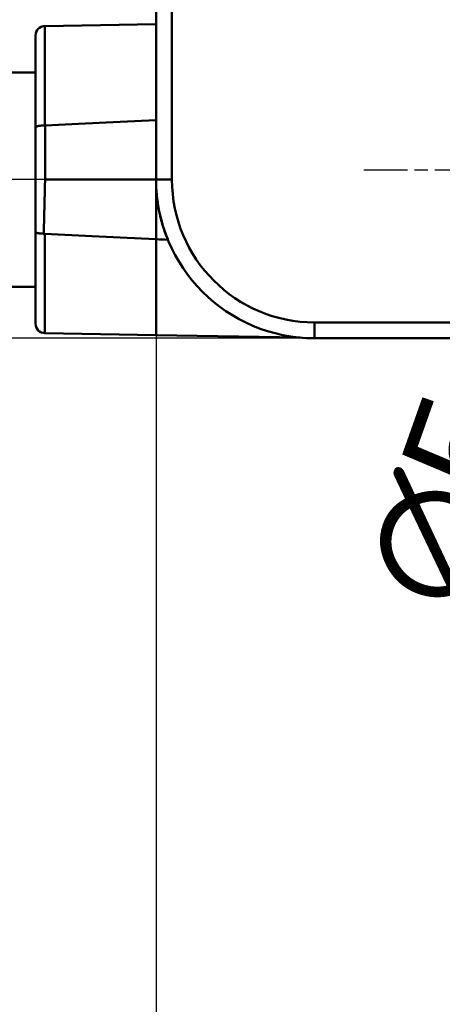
# Model space of a CAD drawing. Header units: millimetres. Extents: x -201 to 158, y 22 to 322.
# Tile 3 of 40: x -168 to -154, y 209 to 240. Entities that reach past the tile are written whole.
import ezdxf

# ---------------------------------------------------------------- set-up
doc = ezdxf.new("R2010")
doc.units = ezdxf.units.MM
doc.linetypes.add('CHAIN', pattern=[0.3543, 0.2362, -0.0295, 0.0591, -0.0295])
for name, color, linetype, lineweight in [('Bemaßungen(DIN)', 179, 'Continuous', 25), ('Mittellinie(DIN)', 179, 'CHAIN', 25), ('Mittelpunktmarkierung(DIN)', 179, 'Continuous', 25), ('Sichtbare Kanten(DIN)', 179, 'Continuous', 50)]:
    doc.layers.add(name, color=color, linetype=linetype, lineweight=lineweight)
doc.styles.add('STANDARD-BSI~0', font='arial.ttf')
doc.dimstyles.new('Katalogzeichnungen', dxfattribs={"dimtxt": 3.5, "dimasz": 2.5, "dimexe": 2, "dimexo": 0, "dimgap": 0.8, "dimtad": 1, "dimrnd": 1e-08, "dimdsep": 46, "dimtxsty": 'STANDARD-BSI~0', "dimcen": 0.09, "dimdle": 10, "dimclrd": 250, "dimclre": 250, "dimclrt": 250, "dimazin": 2, "dimtfac": 1, "dimtmove": 0, "dimatfit": 3, "dimfxl": 1, "dimtolj": 1, "dimtzin": 0, "dimlwd": 25, "dimlwe": 25, "dimarcsym": 0})

# ---------------------------------------------------------------- blocks, each defined once
blk = doc.blocks.new('*D10')
at = {"layer": 'Bemaßungen(DIN)', "color": 250, "linetype": 'Continuous', "lineweight": 25}
for p, q in [((-147.815, 234.01), (-147.815, 201.356)), ((-144.815, 234.01), (-144.815, 201.356)), ((-150.315, 203.356), (-156.707, 203.356)), ((-144.815, 203.356), (-147.815, 203.356)), ((-142.315, 203.356), (-139.815, 203.356))]:
    blk.add_line(p, q, dxfattribs=at)
at = {"layer": 'Bemaßungen(DIN)', "color": 250, "linetype": 'Continuous'}
for points in [[(-150.315, 203.772), (-150.315, 202.939), (-147.815, 203.356)], [(-142.315, 203.772), (-142.315, 202.939), (-144.815, 203.356)]]:
    blk.add_solid(points, dxfattribs=at)
at = {"layer": 'Defpoints', "color": 0, "linetype": 'Continuous'}
for p in [(-147.815, 234.01), (-144.815, 234.01), (-147.815, 203.356)]:
    blk.add_point(p, dxfattribs=at)
at = {"layer": 'Bemaßungen(DIN)', "color": 250, "linetype": 'Continuous', "lineweight": 25, "insert": (-155.907, 207.732), "char_height": 3.5, "attachment_point": 1, "style": 'STANDARD-BSI~0'}
blk.add_mtext('\\A1;3', dxfattribs=at)
blk = doc.blocks.new('*D11')
at = {"layer": 'Bemaßungen(DIN)', "color": 250, "linetype": 'Continuous', "lineweight": 25}
for p, q in [((-146.145, 238.723), (-145.31, 241.079)), ((-146.98, 236.366), (-148.651, 231.654)), ((-149.486, 229.297), (-152.918, 219.617))]:
    blk.add_line(p, q, dxfattribs=at)
at = {"layer": 'Bemaßungen(DIN)', "color": 250, "linetype": 'Continuous'}
for points in [[(-146.538, 238.862), (-145.752, 238.583), (-146.98, 236.366)], [(-149.879, 229.436), (-149.093, 229.158), (-148.651, 231.654)]]:
    blk.add_solid(points, dxfattribs=at)
at = {"layer": 'Defpoints', "color": 0, "linetype": 'Continuous'}
for p in [(-146.98, 236.366), (-148.651, 231.654)]:
    blk.add_point(p, dxfattribs=at)
at = {"layer": 'Bemaßungen(DIN)', "color": 250, "linetype": 'Continuous', "lineweight": 25, "insert": (-156.958, 221.897), "char_height": 3.5, "attachment_point": 1, "rotation": 70.4816, "style": 'STANDARD-BSI~0'}
blk.add_mtext('\\A1;∅5', dxfattribs=at)
blk = doc.blocks.new('*D12')
at = {"layer": 'Bemaßungen(DIN)', "color": 250, "linetype": 'Continuous', "lineweight": 25}
for p, q in [((-182.12, 237.01), (-182.12, 239.51)), ((-174.315, 234.51), (-184.12, 234.51)), ((-182.12, 234.51), (-182.12, 229.51)), ((-158.315, 229.51), (-184.12, 229.51)), ((-182.12, 227.01), (-182.12, 220.589))]:
    blk.add_line(p, q, dxfattribs=at)
at = {"layer": 'Bemaßungen(DIN)', "color": 250, "linetype": 'Continuous'}
for points in [[(-182.536, 237.01), (-181.703, 237.01), (-182.12, 234.51)], [(-182.536, 227.01), (-181.703, 227.01), (-182.12, 229.51)]]:
    blk.add_solid(points, dxfattribs=at)
at = {"layer": 'Defpoints', "color": 0, "linetype": 'Continuous'}
for p in [(-182.12, 234.51), (-174.315, 234.51), (-158.315, 229.51)]:
    blk.add_point(p, dxfattribs=at)
at = {"layer": 'Bemaßungen(DIN)', "color": 250, "linetype": 'Continuous', "lineweight": 25, "insert": (-186.479, 221.389), "char_height": 3.5, "attachment_point": 1, "rotation": 90, "style": 'STANDARD-BSI~0'}
blk.add_mtext('\\A1;5', dxfattribs=at)
blk = doc.blocks.new('*D16')
at = {"layer": 'Bemaßungen(DIN)', "color": 250, "linetype": 'Continuous', "lineweight": 25}
for p, q in [((-154.315, 293.51), (-198.48, 293.51)), ((-196.48, 291.01), (-196.48, 232.01)), ((-158.315, 229.51), (-198.48, 229.51))]:
    blk.add_line(p, q, dxfattribs=at)
at = {"layer": 'Bemaßungen(DIN)', "color": 250, "linetype": 'Continuous'}
for points in [[(-196.896, 291.01), (-196.063, 291.01), (-196.48, 293.51)], [(-196.896, 232.01), (-196.063, 232.01), (-196.48, 229.51)]]:
    blk.add_solid(points, dxfattribs=at)
at = {"layer": 'Defpoints', "color": 0, "linetype": 'Continuous'}
for p in [(-154.315, 293.51), (-196.48, 229.51), (-158.315, 229.51)]:
    blk.add_point(p, dxfattribs=at)
at = {"layer": 'Bemaßungen(DIN)', "color": 250, "linetype": 'Continuous', "lineweight": 25, "insert": (-200.854, 259.001), "char_height": 3.5, "attachment_point": 1, "rotation": 90, "style": 'STANDARD-BSI~0'}
blk.add_mtext('\\A1;64', dxfattribs=at)
blk = doc.blocks.new('*D18')
at = {"layer": 'Bemaßungen(DIN)', "color": 250, "linetype": 'Continuous', "lineweight": 25}
for p, q in [((-163.315, 234.51), (-163.315, 192.934)), ((-133.315, 231.51), (-133.315, 192.934)), ((-135.815, 194.934), (-160.815, 194.934))]:
    blk.add_line(p, q, dxfattribs=at)
at = {"layer": 'Bemaßungen(DIN)', "color": 250, "linetype": 'Continuous'}
for points in [[(-160.815, 195.351), (-160.815, 194.518), (-163.315, 194.934)], [(-135.815, 195.351), (-135.815, 194.518), (-133.315, 194.934)]]:
    blk.add_solid(points, dxfattribs=at)
at = {"layer": 'Defpoints', "color": 0, "linetype": 'Continuous'}
for p in [(-163.315, 234.51), (-133.315, 231.51), (-163.315, 194.934)]:
    blk.add_point(p, dxfattribs=at)
at = {"layer": 'Bemaßungen(DIN)', "color": 250, "linetype": 'Continuous', "lineweight": 25, "insert": (-150.815, 199.311), "char_height": 3.5, "attachment_point": 1, "style": 'STANDARD-BSI~0'}
blk.add_mtext('\\A1;30', dxfattribs=at)

msp = doc.modelspace()

# ---------------------------------------------------------------- linework, layer by layer
at = {"layer": 'Mittellinie(DIN)', "linetype": 'CHAIN', "ltscale": 7.667231}
msp.add_line((-163.8155, 234.5099), (-170.7155, 234.5099), dxfattribs=at)
at = {"layer": 'Mittelpunktmarkierung(DIN)', "linetype": 'CHAIN', "ltscale": 7.222748}
msp.add_line((-150.2655, 234.8099), (-156.7655, 234.8099), dxfattribs=at)
at = {"layer": 'Sichtbare Kanten(DIN)'}
for p, q in [((-162.8155, 234.5099), (-162.8155, 247.7986)), ((-162.8155, 234.5099), (-162.8155, 247.7986)), ((-162.8155, 234.5099), (-162.8155, 247.7986)), ((-163.3155, 246.9326), (-163.3155, 234.5099)), ((-166.8207, 239.3488), (-163.3155, 239.4099)), ((-166.8207, 239.3488), (-166.8207, 236.2149)), ((-166.8207, 236.2149), (-166.8207, 239.3488)), ((-167.1155, 236.1594), (-167.1155, 239.0488)), ((-167.1155, 236.1594), (-167.1155, 239.0488)), ((-167.1155, 237.8849), (-168.2155, 237.8849)), ((-167.1155, 236.1594), (-167.1155, 232.8605)), ((-167.1155, 236.1594), (-167.1155, 232.8605)), ((-166.8207, 236.2149), (-166.8155, 236.215)), ((-166.8155, 234.5099), (-166.8155, 236.215)), ((-166.8155, 236.215), (-166.8155, 234.5099)), ((-163.3155, 234.5099), (-166.8155, 234.5099)), ((-166.8155, 234.5099), (-163.3155, 234.5099)), ((-163.3155, 234.5099), (-162.8155, 234.5099)), ((-163.3155, 234.5099), (-162.8155, 234.5099)), ((-162.8155, 234.5099), (-163.3155, 234.5099)), ((-167.1155, 229.9711), (-167.1155, 232.8605)), ((-167.1155, 229.9711), (-167.1155, 232.8605)), ((-166.8207, 232.798), (-166.8207, 229.6711)), ((-166.8207, 229.6711), (-166.8207, 232.798)), ((-163.3155, 229.6099), (-163.3155, 232.6307)), ((-163.3155, 232.6307), (-162.9469, 232.6138)), ((-163.3155, 232.6307), (-163.3155, 229.6099)), ((-162.4075, 231.6349), (-162.4062, 231.6349)), ((-167.1155, 231.1349), (-168.2155, 231.1349)), ((-137.488, 230.0099), (-158.3155, 230.0099)), ((-158.3155, 230.0099), (-158.3155, 229.5099)), ((-137.488, 230.0099), (-158.3155, 230.0099)), ((-158.3155, 230.0099), (-158.3155, 229.5099)), ((-137.488, 230.0099), (-158.3155, 230.0099)), ((-158.3155, 229.5099), (-158.3155, 230.0099)), ((-166.8207, 229.6711), (-163.3155, 229.6099)), ((-163.3155, 229.6099), (-158.7694, 229.5306)), ((-158.3155, 229.5099), (-137.1727, 229.5099)), ((-158.3155, 229.5099), (-137.1727, 229.5099))]:
    msp.add_line(p, q, dxfattribs=at)
for centre, radius, start, end in [((-166.8155, 239.0488), 0.3, 91, 180), ((-158.3155, 234.5099), 5, 180, 270), ((-158.3155, 234.5099), 5, 180, 270), ((-158.3155, 234.5099), 5, 180, 270), ((-158.3155, 234.5099), 4.5, 180, 270), ((-158.3155, 234.5099), 4.5, 180, 270), ((-158.3155, 234.5099), 4.5, 180, 270), ((-158.3155, 234.5099), 4.5, 180, 270), ((-166.8155, 229.9711), 0.3, 180, 269)]:
    msp.add_arc(centre, radius, start, end, dxfattribs=at)
for centre, major_axis, ratio, start_param, end_param in [((-166.8155, 236.2182), (-0.3002, -0.0079), 0.0105536, 1.5532298, 1.5706703), ((-314.5267, 237.8737), (11.7097, 511.1934), 0.2889527, 4.7090934, 4.7124277), ((-166.8216, 233.2353), (-0.008, 0.4374), 0.4895218, 2.9460791, 3.1082761), ((-166.312, 246.6724), (0.5073, 13.8745), 0.0873889, 3.1117052, 3.1404416), ((-106.4595, 232.3329), (-75.1393, 1.7003), 0.0201079, 0.638396, 0.7130408)]:
    msp.add_ellipse(centre, major_axis=major_axis, ratio=ratio, start_param=start_param, end_param=end_param, dxfattribs=at)
for points in [[(-163.3155, 236.3814), (-164.5364, 236.3256), (-165.7031, 236.2701), (-166.8155, 236.215)], [(-166.8155, 236.215), (-165.7031, 236.2701), (-164.5364, 236.3256), (-163.3155, 236.3814)], [(-166.8155, 234.5099), (-166.8288, 233.9295), (-166.842, 233.3507), (-166.8553, 232.8055)], [(-163.3155, 232.6307), (-163.3155, 233.2261), (-163.3155, 233.8671), (-163.3155, 234.5099)], [(-162.9489, 232.6307), (-163.1931, 233.2333), (-163.3153, 233.8597), (-163.3155, 234.5099)], [(-163.3155, 234.5099), (-163.3155, 233.8671), (-163.3155, 233.2261), (-163.3155, 232.6307)], [(-163.3155, 232.6307), (-164.5384, 232.6868), (-165.7068, 232.7426), (-166.8207, 232.798)], [(-162.9458, 232.6138), (-163.069, 232.6194), (-163.1922, 232.625), (-163.3155, 232.6307)]]:
    msp.add_open_spline(points, degree=3, dxfattribs=at)
for points, knots in [([(-166.8207, 236.2149), (-166.8912, 236.2147), (-166.9714, 236.2092), (-167.0247, 236.1994), (-167.0551, 236.1938), (-167.0842, 236.1869), (-167.1027, 236.1756), (-167.1166, 236.1672), (-167.1155, 236.1611), (-167.1155, 236.1594)], [0, 0, 0, 0, 0.5, 0.5, 0.5, 0.7857143, 0.7857143, 0.7857143, 1, 1, 1, 1]), ([(-167.1155, 236.1594), (-167.1155, 236.1819), (-167.0488, 236.1963), (-167.0089, 236.2018), (-166.9689, 236.2073), (-166.8917, 236.2147), (-166.8207, 236.2149)], [0, 0, 0, 0, 0.5, 0.5, 0.5, 1, 1, 1, 1]), ([(-166.8553, 232.8055), (-166.9201, 232.807), (-166.9874, 232.8149), (-167.0211, 232.8201), (-167.0548, 232.8253), (-167.1155, 232.8387), (-167.1155, 232.8605)], [0, 0, 0, 0, 0.5, 0.5, 0.5, 1, 1, 1, 1]), ([(-167.1155, 232.8605), (-167.1155, 232.8483), (-167.0906, 232.8361), (-167.0456, 232.8248), (-167.0005, 232.8134), (-166.9306, 232.8073), (-166.8553, 232.8055)], [0, 0, 0, 0, 0.5, 0.5, 0.5, 1, 1, 1, 1])]:
    msp.add_open_spline(points, degree=3, knots=knots, dxfattribs=at)

# ---------------------------------------------------------------- dimensions: what is measured, and where the dimension line sits
at = {"layer": 'Bemaßungen(DIN)', "color": 250, "linetype": 'Continuous', "lineweight": 25}
for base, p1, p2, angle, override, picture, middle in [((-196.4798, 229.5099), (-154.3155, 293.5099), (-158.3155, 229.5099), 90, {"dimdec": 2, "dimtp": 0, "dimtm": 0, "dimtdec": 2, "dimtofl": 0, "dimatfit": 1}, '*D16', (-196.4798, 261.5099)), ((-182.1195, 234.5099), (-158.3155, 229.5099), (-174.3155, 234.5099), 270, {"dimdec": 2, "dimtp": 0, "dimtm": 0, "dimtdec": 2, "dimtofl": 1, "dimatfit": 1}, '*D12', (-182.1195, 222.5496)), ((-147.8155, 203.3557), (-144.8155, 234.0099), (-147.8155, 234.0099), 180, {"dimdec": 2, "dimtp": 0, "dimtm": 0, "dimtdec": 2, "dimtofl": 1, "dimatfit": 1}, '*D10', (-154.7615, 203.3557))]:
    dim = msp.add_linear_dim(base=base, p1=p1, p2=p2, angle=angle, dimstyle='Katalogzeichnungen', override=override, dxfattribs=at)
    dim.commit()
    dim.dimension.update_dxf_attribs({"geometry": picture, "text_midpoint": middle, "dimtype": 160})
dim = msp.add_diameter_dim_2p(p1=(-146.9802, 236.3663), p2=(-148.6507, 231.6536), dimstyle='Katalogzeichnungen', override={"dimdec": 2, "dimlfac": 1, "dimtp": 0, "dimtm": 0, "dimtdec": 2, "dimatfit": 2}, dxfattribs=at)
dim.commit()
dim.dimension.update_dxf_attribs({"geometry": '*D11', "text_midpoint": (-151.6266, 223.2587), "dimtype": 163})
dim = msp.add_linear_dim(base=(-163.3155, 194.9342), p1=(-133.3155, 231.5099), p2=(-163.3155, 234.5099), dimstyle='Katalogzeichnungen', override={"dimdec": 2, "dimtp": 0, "dimtm": 0, "dimtdec": 2, "dimtofl": 0, "dimatfit": 1}, dxfattribs=at)
dim.commit()
dim.dimension.update_dxf_attribs({"geometry": '*D18', "text_midpoint": (-148.3155, 194.9342), "dimtype": 160})

doc.saveas('drawing.dxf')
